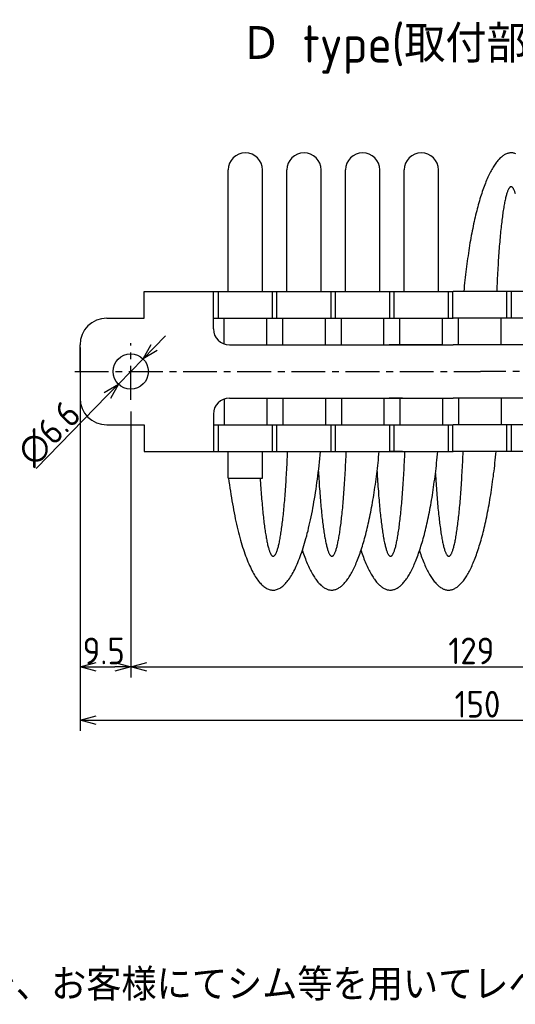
# Model space of a CAD drawing. Extents: x -149 to 320, y 137 to 322.
# Tile 4 of 6: x 29 to 122, y 137 to 321. Entities that reach past the tile are written whole.
import ezdxf

# ---------------------------------------------------------------- set-up
doc = ezdxf.new("R2010")
doc.units = 0
doc.header["$LTSCALE"] = 0.2
doc.linetypes.add('CENTER', pattern=[50.8, 31.75, -6.35, 6.35, -6.35])
doc.layers.get('0').update_dxf_attribs({"linetype": 'CONTINUOUS'})
doc.layers.add('18-0-CON', color=3, linetype='CONTINUOUS')
doc.styles.add('DIMENSION', font='isocp.shx', dxfattribs={"bigfont": 'bigfont.shx'})
doc.styles.get("Standard").update_dxf_attribs({"font": 'isocp.shx', "bigfont": 'bigfont.shx'})

# ---------------------------------------------------------------- blocks, each defined once
blk = doc.blocks.new('*U97')
at = {"layer": '18-0-CON', "color": 0}
blk.add_text('Ｄ type(取付部キリ穴)', height=7, dxfattribs=at).set_placement((70.54, 313.34))
blk = doc.blocks.new('*U99')
blk.add_text('また、ヘリカル防振器はレベリング機能が御座いませんので、お客様にてシム等を用いてレベリングをお願い致します。', height=6).set_placement((-149.77, 137.42))
blk = doc.blocks.new('_OPEN30')
at = {"color": 0, "linetype": 'BYBLOCK'}
for p, q in [((-1, 0.268), (0, 0)), ((0, 0), (-1, -0.268)), ((0, 0), (-1, 0))]:
    blk.add_line(p, q, dxfattribs=at)
blk = doc.blocks.new('*U37')
at = {"layer": '18-0-CON', "color": 0, "style": 'DIMENSION'}
blk.add_text('9.5', height=5, dxfattribs=at).set_placement((40.96, 200.5))
blk = doc.blocks.new('*U35')
at = {"layer": '18-0-CON', "color": 0, "style": 'DIMENSION'}
blk.add_text('129', height=5, dxfattribs=at).set_placement((109.55, 200.5))
blk = doc.blocks.new('*U33')
at = {"layer": '18-0-CON', "color": 0, "style": 'DIMENSION'}
blk.add_text('150', height=5, dxfattribs=at).set_placement((110.72, 190.5))
blk = doc.blocks.new('*U42')
at = {"layer": '18-0-CON', "color": 0, "style": 'DIMENSION'}
blk.add_text('∅6.6', height=5, rotation=45.6892, dxfattribs=at).set_placement((31.7, 237.4))

msp = doc.modelspace()

# ---------------------------------------------------------------- linework, layer by layer
for p, q in [((68.28, 270.4), (68.28, 293.2)), ((74.68, 270.4), (74.68, 293.2)), ((79.28, 270.4), (79.28, 293.2)), ((85.68, 270.4), (85.68, 293.2)), ((90.28, 270.4), (90.28, 293.2)), ((96.68, 270.4), (96.68, 293.2)), ((101.28, 270.4), (101.28, 293.2)), ((107.68, 270.4), (107.68, 293.2)), ((52.48, 265.4), (52.48, 270.4)), ((52.48, 270.4), (110.48, 270.4)), ((65.48, 263.4), (65.48, 270.4)), ((66.41, 265.4), (66.41, 270.4)), ((76.55, 265.4), (76.55, 270.4)), ((77.41, 265.4), (77.41, 270.4)), ((87.55, 265.4), (87.55, 270.4)), ((88.41, 265.4), (88.41, 270.4)), ((98.55, 265.4), (98.55, 270.4)), ((99.41, 265.4), (99.41, 270.4)), ((109.55, 265.4), (109.55, 270.4)), ((110.41, 265.4), (110.41, 270.4)), ((178.48, 270.4), (110.48, 270.4)), ((120.55, 265.4), (120.55, 270.4)), ((121.41, 265.4), (121.41, 270.4)), ((45.48, 265.4), (52.48, 265.4)), ((65.48, 265.4), (110.48, 265.4)), ((67.48, 260.57), (67.48, 265.4)), ((75.48, 260.4), (75.48, 265.4)), ((78.48, 260.4), (78.48, 265.4)), ((86.48, 260.4), (86.48, 265.4)), ((89.48, 260.4), (89.48, 265.4)), ((97.48, 260.4), (97.48, 265.4)), ((100.48, 260.4), (100.48, 265.4)), ((108.48, 260.4), (108.48, 265.4)), ((165.48, 265.4), (110.48, 265.4)), ((111.48, 260.4), (111.48, 265.4)), ((119.48, 260.4), (119.48, 265.4)), ((40.48, 255.4), (40.48, 260.4)), ((68.48, 260.4), (110.48, 260.4)), ((108.48, 260.4), (98.48, 260.4)), ((162.48, 260.4), (110.48, 260.4)), ((40.48, 255.4), (40.48, 250.4)), ((67.48, 250.23), (67.48, 245.4)), ((68.48, 250.4), (110.48, 250.4)), ((75.48, 250.4), (75.48, 245.4)), ((78.48, 250.4), (78.48, 245.4)), ((86.48, 250.4), (86.48, 245.4)), ((89.48, 250.4), (89.48, 245.4)), ((97.48, 250.4), (97.48, 245.4)), ((100.98, 250.4), (98.48, 250.4)), ((100.48, 250.4), (100.48, 245.4)), ((108.48, 250.4), (108.48, 245.4)), ((162.48, 250.4), (110.48, 250.4)), ((111.48, 250.4), (111.48, 245.4)), ((119.48, 250.4), (119.48, 245.4)), ((65.48, 247.4), (65.48, 240.4)), ((45.48, 245.4), (52.48, 245.4)), ((52.48, 245.4), (52.48, 240.4)), ((65.48, 245.4), (110.48, 245.4)), ((66.41, 240.4), (66.41, 245.4)), ((76.55, 240.4), (76.55, 245.4)), ((77.41, 240.4), (77.41, 245.4)), ((87.55, 240.4), (87.55, 245.4)), ((88.41, 240.4), (88.41, 245.4)), ((98.55, 240.4), (98.55, 245.4)), ((99.41, 240.4), (99.41, 245.4)), ((109.55, 240.4), (109.55, 245.4)), ((110.41, 240.4), (110.41, 245.4)), ((165.48, 245.4), (110.48, 245.4)), ((120.55, 240.4), (120.55, 245.4)), ((121.41, 240.4), (121.41, 245.4)), ((52.48, 240.4), (110.48, 240.4)), ((68.28, 235.4), (68.28, 240.4)), ((74.68, 235.4), (74.68, 240.4)), ((100.98, 240.4), (98.48, 240.4)), ((178.48, 240.4), (110.48, 240.4)), ((68.28, 235.4), (74.68, 235.4))]:
    msp.add_line(p, q)
at = {"color": 0, "linetype": 'CENTER'}
for p, q in [((49.98, 250.1), (49.98, 260.7)), ((39.48, 255.4), (115.59, 255.4)), ((191.48, 255.4), (115.59, 255.4))]:
    msp.add_line(p, q, dxfattribs=at)
at = {"color": 0}
for p, q in [((54.38, 259.91), (56.47, 262.06)), ((40.48, 259.9), (40.48, 198)), ((40.48, 259.9), (40.48, 188)), ((52.28, 257.76), (47.67, 253.04)), ((32.23, 237.23), (45.58, 250.89)), ((49.98, 247.9), (49.98, 198)), ((49.98, 244.9), (49.98, 198)), ((43.48, 200), (46.98, 200)), ((52.98, 200), (175.98, 200)), ((43.48, 190), (187.48, 190))]:
    msp.add_line(p, q, dxfattribs=at)
for points in [[(122.18, 296.25, 0), (122.05, 296.3, 0), (121.91, 296.33, 0), (121.78, 296.36, 0), (121.64, 296.38, 0), (121.51, 296.4, 0), (121.37, 296.4, 0), (121.24, 296.4, 0), (121.1, 296.39, 0), (120.97, 296.37, 0), (120.83, 296.34, 0), (120.7, 296.31, 0), (120.56, 296.26, 0), (120.43, 296.21, 0), (120.3, 296.15, 0), (120.16, 296.08, 0), (120.03, 296.01, 0), (119.89, 295.92, 0), (119.76, 295.83, 0), (119.63, 295.73, 0), (119.5, 295.62, 0), (119.36, 295.5, 0), (119.23, 295.38, 0), (119.1, 295.25, 0), (118.97, 295.11, 0), (118.84, 294.96, 0), (118.71, 294.8, 0), (118.58, 294.64, 0), (118.45, 294.47, 0), (118.32, 294.29, 0), (118.2, 294.1, 0), (118.07, 293.91, 0), (117.94, 293.71, 0), (117.82, 293.5, 0), (117.69, 293.28, 0), (117.57, 293.05, 0), (117.44, 292.82, 0), (117.32, 292.58, 0), (117.2, 292.33, 0), (117.08, 292.08, 0), (116.96, 291.82, 0), (116.84, 291.55, 0), (116.72, 291.27, 0), (116.6, 290.99, 0), (116.49, 290.7, 0), (116.37, 290.4, 0), (116.26, 290.1, 0), (116.14, 289.78, 0), (116.03, 289.47, 0), (115.92, 289.14, 0), (115.81, 288.81, 0), (115.7, 288.47, 0), (115.59, 288.13, 0), (115.48, 287.77, 0), (115.38, 287.42, 0), (115.27, 287.05, 0), (115.17, 286.68, 0), (115.07, 286.31, 0), (114.97, 285.92, 0), (114.87, 285.53, 0), (114.77, 285.14, 0), (114.67, 284.74, 0), (114.57, 284.33, 0), (114.48, 283.92, 0), (114.39, 283.5, 0), (114.3, 283.08, 0), (114.2, 282.65, 0), (114.12, 282.21, 0), (114.03, 281.77, 0), (113.94, 281.33, 0), (113.86, 280.88, 0), (113.78, 280.42, 0), (113.69, 279.96, 0), (113.61, 279.5, 0), (113.53, 279.03, 0), (113.46, 278.56, 0), (113.38, 278.07, 0), (113.31, 277.59, 0), (113.24, 277.1, 0), (113.17, 276.61, 0), (113.1, 276.12, 0), (113.03, 275.61, 0), (112.96, 275.11, 0), (112.9, 274.6, 0), (112.84, 274.09, 0), (112.78, 273.57, 0), (112.72, 273.05, 0), (112.66, 272.53, 0), (112.61, 272, 0), (112.55, 271.47, 0), (112.5, 270.94, 0), (112.45, 270.4, 0)], [(122.14, 288.73, 0), (122.09, 288.88, 0), (122.05, 289.02, 0), (122, 289.16, 0), (121.95, 289.28, 0), (121.9, 289.4, 0), (121.85, 289.5, 0), (121.8, 289.6, 0), (121.76, 289.69, 0), (121.71, 289.76, 0), (121.66, 289.83, 0), (121.61, 289.89, 0), (121.56, 289.94, 0), (121.51, 289.98, 0), (121.46, 290.01, 0), (121.41, 290.04, 0), (121.36, 290.05, 0), (121.31, 290.05, 0), (121.26, 290.05, 0), (121.21, 290.03, 0), (121.16, 290, 0), (121.11, 289.97, 0), (121.07, 289.93, 0), (121.02, 289.87, 0), (120.97, 289.81, 0), (120.92, 289.74, 0), (120.87, 289.66, 0), (120.82, 289.57, 0), (120.77, 289.47, 0), (120.72, 289.36, 0), (120.67, 289.24, 0), (120.63, 289.11, 0), (120.58, 288.98, 0), (120.53, 288.83, 0), (120.48, 288.68, 0), (120.44, 288.51, 0), (120.39, 288.34, 0), (120.34, 288.16, 0), (120.3, 287.97, 0), (120.25, 287.77, 0), (120.2, 287.56, 0), (120.16, 287.34, 0), (120.11, 287.12, 0), (120.07, 286.88, 0), (120.02, 286.64, 0), (119.98, 286.39, 0), (119.93, 286.13, 0), (119.89, 285.86, 0), (119.85, 285.58, 0), (119.8, 285.3, 0), (119.76, 285.01, 0), (119.72, 284.71, 0), (119.68, 284.4, 0), (119.64, 284.08, 0), (119.6, 283.76, 0), (119.56, 283.42, 0), (119.52, 283.08, 0), (119.48, 282.74, 0), (119.44, 282.38, 0), (119.4, 282.02, 0), (119.36, 281.65, 0), (119.33, 281.28, 0), (119.29, 280.89, 0), (119.25, 280.5, 0), (119.22, 280.11, 0), (119.18, 279.7, 0), (119.15, 279.29, 0), (119.11, 278.88, 0), (119.08, 278.45, 0), (119.05, 278.02, 0), (119.02, 277.59, 0), (118.98, 277.15, 0), (118.95, 276.7, 0), (118.92, 276.25, 0), (118.89, 275.79, 0), (118.87, 275.32, 0), (118.84, 274.85, 0), (118.81, 274.38, 0), (118.78, 273.9, 0), (118.76, 273.41, 0), (118.73, 272.92, 0), (118.71, 272.43, 0), (118.68, 271.93, 0), (118.66, 271.42, 0), (118.64, 270.92, 0), (118.62, 270.4, 0)], [(68.31, 235.4, 0), (68.4, 234.77, 0), (68.48, 234.15, 0), (68.57, 233.54, 0), (68.66, 232.93, 0), (68.76, 232.33, 0), (68.85, 231.73, 0), (68.95, 231.15, 0), (69.05, 230.57, 0), (69.16, 230, 0), (69.26, 229.43, 0), (69.37, 228.88, 0), (69.48, 228.33, 0), (69.59, 227.79, 0), (69.71, 227.26, 0), (69.82, 226.74, 0), (69.94, 226.23, 0), (70.06, 225.72, 0), (70.19, 225.23, 0), (70.31, 224.75, 0), (70.44, 224.27, 0), (70.57, 223.8, 0), (70.7, 223.35, 0), (70.83, 222.9, 0), (70.97, 222.47, 0), (71.1, 222.04, 0), (71.24, 221.63, 0), (71.38, 221.22, 0), (71.52, 220.83, 0), (71.67, 220.44, 0), (71.81, 220.07, 0), (71.96, 219.71, 0), (72.11, 219.36, 0), (72.25, 219.02, 0), (72.41, 218.69, 0), (72.56, 218.38, 0), (72.71, 218.07, 0), (72.86, 217.78, 0), (73.02, 217.5, 0), (73.18, 217.23, 0), (73.33, 216.97, 0), (73.49, 216.72, 0), (73.65, 216.49, 0), (73.81, 216.27, 0), (73.97, 216.06, 0), (74.14, 215.86, 0), (74.3, 215.68, 0), (74.46, 215.5, 0), (74.63, 215.34, 0), (74.79, 215.2, 0), (74.96, 215.06, 0), (75.13, 214.94, 0), (75.29, 214.83, 0), (75.46, 214.73, 0), (75.63, 214.65, 0), (75.8, 214.57, 0), (75.96, 214.51, 0), (76.13, 214.47, 0), (76.3, 214.43, 0), (76.47, 214.41, 0), (76.64, 214.4, 0), (76.81, 214.41, 0), (76.98, 214.42, 0), (77.14, 214.45, 0), (77.31, 214.5, 0), (77.48, 214.55, 0), (77.65, 214.62, 0), (77.82, 214.7, 0), (77.98, 214.79, 0), (78.15, 214.9, 0), (78.32, 215.02, 0), (78.48, 215.15, 0), (78.65, 215.29, 0), (78.81, 215.45, 0), (78.98, 215.62, 0), (79.14, 215.8, 0), (79.3, 215.99, 0), (79.47, 216.19, 0), (79.63, 216.41, 0), (79.79, 216.64, 0), (79.95, 216.88, 0), (80.1, 217.14, 0), (80.26, 217.4, 0), (80.42, 217.68, 0), (80.57, 217.97, 0), (80.73, 218.27, 0), (80.88, 218.58, 0), (81.03, 218.91, 0), (81.18, 219.24, 0), (81.33, 219.59, 0), (81.47, 219.95, 0), (81.62, 220.31, 0), (81.76, 220.69, 0), (81.9, 221.08, 0), (82.04, 221.49, 0), (82.18, 221.9, 0), (82.32, 222.32, 0), (82.46, 222.75, 0), (82.59, 223.19, 0), (82.72, 223.65, 0), (82.85, 224.11, 0), (82.98, 224.58, 0), (83.1, 225.06, 0), (83.23, 225.55, 0), (83.35, 226.05, 0), (83.47, 226.56, 0), (83.59, 227.08, 0), (83.7, 227.61, 0), (83.82, 228.14, 0), (83.93, 228.69, 0), (84.04, 229.24, 0), (84.14, 229.8, 0), (84.25, 230.37, 0), (84.35, 230.95, 0), (84.45, 231.53, 0), (84.55, 232.12, 0), (84.64, 232.72, 0), (84.73, 233.33, 0), (84.82, 233.94, 0), (84.91, 234.56, 0), (84.99, 235.19, 0), (85.08, 235.82, 0), (85.15, 236.46, 0), (85.23, 237.1, 0), (85.31, 237.75, 0), (85.38, 238.41, 0), (85.45, 239.07, 0), (85.51, 239.73, 0), (85.57, 240.4, 0)], [(74.25, 235.4, 0), (74.28, 234.95, 0), (74.31, 234.49, 0), (74.34, 234.05, 0), (74.37, 233.61, 0), (74.4, 233.17, 0), (74.43, 232.75, 0), (74.47, 232.32, 0), (74.5, 231.91, 0), (74.53, 231.5, 0), (74.57, 231.09, 0), (74.6, 230.69, 0), (74.63, 230.3, 0), (74.67, 229.92, 0), (74.71, 229.54, 0), (74.74, 229.17, 0), (74.78, 228.8, 0), (74.82, 228.45, 0), (74.86, 228.1, 0), (74.89, 227.75, 0), (74.93, 227.42, 0), (74.97, 227.09, 0), (75.01, 226.77, 0), (75.05, 226.46, 0), (75.09, 226.15, 0), (75.14, 225.85, 0), (75.18, 225.56, 0), (75.22, 225.28, 0), (75.26, 225.01, 0), (75.31, 224.74, 0), (75.35, 224.48, 0), (75.39, 224.23, 0), (75.44, 223.99, 0), (75.48, 223.76, 0), (75.53, 223.53, 0), (75.57, 223.32, 0), (75.62, 223.11, 0), (75.66, 222.91, 0), (75.71, 222.72, 0), (75.75, 222.53, 0), (75.8, 222.36, 0), (75.85, 222.2, 0), (75.89, 222.04, 0), (75.94, 221.89, 0), (75.99, 221.75, 0), (76.03, 221.62, 0), (76.08, 221.5, 0), (76.13, 221.39, 0), (76.18, 221.29, 0), (76.23, 221.19, 0), (76.27, 221.11, 0), (76.32, 221.03, 0), (76.37, 220.97, 0), (76.42, 220.91, 0), (76.47, 220.86, 0), (76.52, 220.82, 0), (76.56, 220.79, 0), (76.61, 220.77, 0), (76.66, 220.76, 0), (76.71, 220.75, 0), (76.76, 220.76, 0), (76.81, 220.77, 0), (76.86, 220.8, 0), (76.91, 220.83, 0), (76.95, 220.87, 0), (77, 220.93, 0), (77.05, 220.99, 0), (77.1, 221.06, 0), (77.15, 221.13, 0), (77.2, 221.22, 0), (77.24, 221.32, 0), (77.29, 221.43, 0), (77.34, 221.54, 0), (77.39, 221.66, 0), (77.43, 221.8, 0), (77.48, 221.94, 0), (77.53, 222.09, 0), (77.57, 222.25, 0), (77.62, 222.42, 0), (77.67, 222.59, 0), (77.71, 222.78, 0), (77.76, 222.97, 0), (77.8, 223.17, 0), (77.85, 223.38, 0), (77.89, 223.6, 0), (77.94, 223.83, 0), (77.98, 224.07, 0), (78.03, 224.31, 0), (78.07, 224.56, 0), (78.11, 224.83, 0), (78.16, 225.09, 0), (78.2, 225.37, 0), (78.24, 225.66, 0), (78.28, 225.95, 0), (78.32, 226.25, 0), (78.37, 226.56, 0), (78.41, 226.87, 0), (78.45, 227.19, 0), (78.48, 227.53, 0), (78.52, 227.86, 0), (78.56, 228.21, 0), (78.6, 228.56, 0), (78.64, 228.92, 0), (78.67, 229.29, 0), (78.71, 229.66, 0), (78.75, 230.04, 0), (78.78, 230.43, 0), (78.82, 230.82, 0), (78.85, 231.22, 0), (78.89, 231.63, 0), (78.92, 232.04, 0), (78.95, 232.46, 0), (78.98, 232.88, 0), (79.01, 233.31, 0), (79.05, 233.75, 0), (79.08, 234.19, 0), (79.1, 234.64, 0), (79.13, 235.09, 0), (79.16, 235.55, 0), (79.19, 236.01, 0), (79.22, 236.48, 0), (79.24, 236.96, 0), (79.27, 237.44, 0), (79.29, 237.92, 0), (79.32, 238.41, 0), (79.34, 238.9, 0), (79.36, 239.4, 0), (79.39, 239.9, 0), (79.41, 240.4, 0)], [(82.17, 221.85, 0), (82.28, 221.52, 0), (82.39, 221.2, 0), (82.5, 220.88, 0), (82.62, 220.57, 0), (82.73, 220.27, 0), (82.85, 219.97, 0), (82.97, 219.69, 0), (83.09, 219.41, 0), (83.21, 219.13, 0), (83.33, 218.87, 0), (83.45, 218.61, 0), (83.57, 218.35, 0), (83.69, 218.11, 0), (83.81, 217.87, 0), (83.94, 217.64, 0), (84.06, 217.42, 0), (84.19, 217.21, 0), (84.31, 217, 0), (84.44, 216.8, 0), (84.57, 216.61, 0), (84.7, 216.43, 0), (84.83, 216.25, 0), (84.96, 216.08, 0), (85.09, 215.92, 0), (85.22, 215.77, 0), (85.35, 215.63, 0), (85.48, 215.49, 0), (85.61, 215.36, 0), (85.74, 215.24, 0), (85.88, 215.13, 0), (86.01, 215.02, 0), (86.14, 214.93, 0), (86.28, 214.84, 0), (86.41, 214.76, 0), (86.54, 214.69, 0), (86.68, 214.62, 0), (86.81, 214.57, 0), (86.95, 214.52, 0), (87.08, 214.48, 0), (87.22, 214.45, 0), (87.35, 214.43, 0), (87.49, 214.41, 0), (87.62, 214.4, 0), (87.76, 214.4, 0), (87.89, 214.41, 0), (88.03, 214.43, 0), (88.16, 214.46, 0), (88.3, 214.49, 0), (88.43, 214.53, 0), (88.57, 214.58, 0), (88.7, 214.64, 0), (88.84, 214.71, 0), (88.97, 214.78, 0), (89.1, 214.87, 0), (89.24, 214.96, 0), (89.37, 215.06, 0), (89.5, 215.16, 0), (89.64, 215.28, 0), (89.77, 215.4, 0), (89.9, 215.53, 0), (90.03, 215.67, 0), (90.16, 215.82, 0), (90.29, 215.97, 0), (90.42, 216.14, 0), (90.55, 216.31, 0), (90.68, 216.49, 0), (90.81, 216.67, 0), (90.94, 216.87, 0), (91.06, 217.07, 0), (91.19, 217.28, 0), (91.31, 217.5, 0), (91.44, 217.72, 0), (91.56, 217.95, 0), (91.69, 218.19, 0), (91.81, 218.44, 0), (91.93, 218.69, 0), (92.05, 218.95, 0), (92.17, 219.22, 0), (92.29, 219.5, 0), (92.41, 219.78, 0), (92.52, 220.07, 0), (92.64, 220.37, 0), (92.75, 220.68, 0), (92.87, 220.99, 0), (92.98, 221.31, 0), (93.09, 221.63, 0), (93.2, 221.96, 0), (93.31, 222.3, 0), (93.42, 222.65, 0), (93.53, 223, 0), (93.64, 223.35, 0), (93.74, 223.72, 0), (93.85, 224.09, 0), (93.95, 224.47, 0), (94.05, 224.85, 0), (94.15, 225.24, 0), (94.25, 225.63, 0), (94.35, 226.04, 0), (94.44, 226.44, 0), (94.54, 226.86, 0), (94.63, 227.28, 0), (94.72, 227.7, 0), (94.81, 228.13, 0), (94.9, 228.56, 0), (94.99, 229, 0), (95.08, 229.45, 0), (95.16, 229.9, 0), (95.25, 230.36, 0), (95.33, 230.82, 0), (95.41, 231.28, 0), (95.49, 231.76, 0), (95.56, 232.23, 0), (95.64, 232.71, 0), (95.71, 233.2, 0), (95.79, 233.69, 0), (95.86, 234.18, 0), (95.93, 234.68, 0), (95.99, 235.18, 0), (96.06, 235.69, 0), (96.12, 236.19, 0), (96.19, 236.71, 0), (96.25, 237.23, 0), (96.31, 237.75, 0), (96.36, 238.27, 0), (96.42, 238.8, 0), (96.47, 239.33, 0), (96.52, 239.87, 0), (96.57, 240.4, 0)], [(85.18, 236.66, 0), (85.21, 236.18, 0), (85.23, 235.71, 0), (85.26, 235.24, 0), (85.29, 234.77, 0), (85.32, 234.31, 0), (85.35, 233.86, 0), (85.38, 233.41, 0), (85.42, 232.97, 0), (85.45, 232.54, 0), (85.48, 232.11, 0), (85.52, 231.69, 0), (85.55, 231.27, 0), (85.59, 230.86, 0), (85.62, 230.46, 0), (85.66, 230.06, 0), (85.69, 229.68, 0), (85.73, 229.29, 0), (85.77, 228.92, 0), (85.81, 228.55, 0), (85.85, 228.19, 0), (85.88, 227.84, 0), (85.92, 227.5, 0), (85.96, 227.16, 0), (86.01, 226.83, 0), (86.05, 226.51, 0), (86.09, 226.2, 0), (86.13, 225.89, 0), (86.17, 225.59, 0), (86.22, 225.31, 0), (86.26, 225.03, 0), (86.3, 224.75, 0), (86.35, 224.49, 0), (86.39, 224.23, 0), (86.44, 223.99, 0), (86.48, 223.75, 0), (86.53, 223.52, 0), (86.57, 223.3, 0), (86.62, 223.09, 0), (86.67, 222.88, 0), (86.71, 222.69, 0), (86.76, 222.51, 0), (86.81, 222.33, 0), (86.86, 222.16, 0), (86.9, 222.01, 0), (86.95, 221.86, 0), (87, 221.72, 0), (87.05, 221.59, 0), (87.1, 221.47, 0), (87.15, 221.36, 0), (87.19, 221.25, 0), (87.24, 221.16, 0), (87.29, 221.08, 0), (87.34, 221, 0), (87.39, 220.94, 0), (87.44, 220.88, 0), (87.49, 220.84, 0), (87.54, 220.8, 0), (87.59, 220.78, 0), (87.64, 220.76, 0), (87.69, 220.75, 0), (87.74, 220.75, 0), (87.79, 220.77, 0), (87.84, 220.79, 0), (87.89, 220.82, 0), (87.94, 220.86, 0), (87.99, 220.91, 0), (88.04, 220.97, 0), (88.09, 221.04, 0), (88.14, 221.12, 0), (88.19, 221.2, 0), (88.23, 221.3, 0), (88.28, 221.41, 0), (88.33, 221.52, 0), (88.38, 221.65, 0), (88.43, 221.78, 0), (88.48, 221.93, 0), (88.52, 222.08, 0), (88.57, 222.24, 0), (88.62, 222.41, 0), (88.67, 222.59, 0), (88.71, 222.78, 0), (88.76, 222.98, 0), (88.81, 223.19, 0), (88.85, 223.4, 0), (88.9, 223.63, 0), (88.94, 223.86, 0), (88.99, 224.1, 0), (89.03, 224.35, 0), (89.08, 224.61, 0), (89.12, 224.88, 0), (89.17, 225.16, 0), (89.21, 225.44, 0), (89.25, 225.73, 0), (89.29, 226.03, 0), (89.34, 226.34, 0), (89.38, 226.66, 0), (89.42, 226.98, 0), (89.46, 227.32, 0), (89.5, 227.66, 0), (89.54, 228, 0), (89.58, 228.36, 0), (89.62, 228.72, 0), (89.66, 229.09, 0), (89.69, 229.47, 0), (89.73, 229.85, 0), (89.77, 230.25, 0), (89.8, 230.65, 0), (89.84, 231.05, 0), (89.87, 231.46, 0), (89.91, 231.88, 0), (89.94, 232.31, 0), (89.97, 232.74, 0), (90, 233.18, 0), (90.04, 233.62, 0), (90.07, 234.07, 0), (90.1, 234.52, 0), (90.13, 234.99, 0), (90.16, 235.45, 0), (90.18, 235.93, 0), (90.21, 236.4, 0), (90.24, 236.89, 0), (90.26, 237.37, 0), (90.29, 237.87, 0), (90.32, 238.37, 0), (90.34, 238.87, 0), (90.36, 239.38, 0), (90.39, 239.89, 0), (90.41, 240.4, 0)], [(93.17, 221.85, 0), (93.28, 221.52, 0), (93.39, 221.2, 0), (93.5, 220.88, 0), (93.62, 220.57, 0), (93.73, 220.27, 0), (93.85, 219.97, 0), (93.97, 219.69, 0), (94.09, 219.41, 0), (94.21, 219.13, 0), (94.33, 218.87, 0), (94.45, 218.61, 0), (94.57, 218.35, 0), (94.69, 218.11, 0), (94.81, 217.87, 0), (94.94, 217.64, 0), (95.06, 217.42, 0), (95.19, 217.21, 0), (95.31, 217, 0), (95.44, 216.8, 0), (95.57, 216.61, 0), (95.7, 216.43, 0), (95.83, 216.25, 0), (95.96, 216.08, 0), (96.09, 215.92, 0), (96.22, 215.77, 0), (96.35, 215.63, 0), (96.48, 215.49, 0), (96.61, 215.36, 0), (96.74, 215.24, 0), (96.88, 215.13, 0), (97.01, 215.02, 0), (97.14, 214.93, 0), (97.28, 214.84, 0), (97.41, 214.76, 0), (97.54, 214.69, 0), (97.68, 214.62, 0), (97.81, 214.57, 0), (97.95, 214.52, 0), (98.08, 214.48, 0), (98.22, 214.45, 0), (98.35, 214.43, 0), (98.49, 214.41, 0), (98.62, 214.4, 0), (98.76, 214.4, 0), (98.89, 214.41, 0), (99.03, 214.43, 0), (99.16, 214.46, 0), (99.3, 214.49, 0), (99.43, 214.53, 0), (99.57, 214.58, 0), (99.7, 214.64, 0), (99.84, 214.71, 0), (99.97, 214.78, 0), (100.11, 214.87, 0), (100.24, 214.96, 0), (100.37, 215.06, 0), (100.5, 215.16, 0), (100.64, 215.28, 0), (100.77, 215.4, 0), (100.9, 215.53, 0), (101.03, 215.67, 0), (101.16, 215.82, 0), (101.29, 215.97, 0), (101.42, 216.14, 0), (101.55, 216.31, 0), (101.68, 216.49, 0), (101.81, 216.67, 0), (101.94, 216.87, 0), (102.06, 217.07, 0), (102.19, 217.28, 0), (102.31, 217.5, 0), (102.44, 217.72, 0), (102.56, 217.95, 0), (102.69, 218.19, 0), (102.81, 218.44, 0), (102.93, 218.69, 0), (103.05, 218.95, 0), (103.17, 219.22, 0), (103.29, 219.5, 0), (103.41, 219.78, 0), (103.52, 220.07, 0), (103.64, 220.37, 0), (103.75, 220.68, 0), (103.87, 220.99, 0), (103.98, 221.31, 0), (104.09, 221.63, 0), (104.2, 221.96, 0), (104.31, 222.3, 0), (104.42, 222.65, 0), (104.53, 223, 0), (104.64, 223.35, 0), (104.74, 223.72, 0), (104.85, 224.09, 0), (104.95, 224.47, 0), (105.05, 224.85, 0), (105.15, 225.24, 0), (105.25, 225.63, 0), (105.35, 226.04, 0), (105.44, 226.44, 0), (105.54, 226.86, 0), (105.63, 227.28, 0), (105.72, 227.7, 0), (105.81, 228.13, 0), (105.9, 228.56, 0), (105.99, 229, 0), (106.08, 229.45, 0), (106.16, 229.9, 0), (106.25, 230.36, 0), (106.33, 230.82, 0), (106.41, 231.28, 0), (106.49, 231.76, 0), (106.56, 232.23, 0), (106.64, 232.71, 0), (106.71, 233.2, 0), (106.78, 233.69, 0), (106.86, 234.18, 0), (106.92, 234.68, 0), (106.99, 235.18, 0), (107.06, 235.69, 0), (107.12, 236.19, 0), (107.19, 236.71, 0), (107.25, 237.23, 0), (107.31, 237.75, 0), (107.36, 238.27, 0), (107.42, 238.8, 0), (107.47, 239.33, 0), (107.52, 239.87, 0), (107.57, 240.4, 0)], [(96.18, 236.66, 0), (96.21, 236.18, 0), (96.23, 235.71, 0), (96.26, 235.24, 0), (96.29, 234.77, 0), (96.32, 234.31, 0), (96.35, 233.86, 0), (96.38, 233.41, 0), (96.42, 232.97, 0), (96.45, 232.54, 0), (96.48, 232.11, 0), (96.52, 231.69, 0), (96.55, 231.27, 0), (96.59, 230.86, 0), (96.62, 230.46, 0), (96.66, 230.06, 0), (96.69, 229.68, 0), (96.73, 229.29, 0), (96.77, 228.92, 0), (96.81, 228.55, 0), (96.85, 228.19, 0), (96.88, 227.84, 0), (96.92, 227.5, 0), (96.96, 227.16, 0), (97.01, 226.83, 0), (97.05, 226.51, 0), (97.09, 226.2, 0), (97.13, 225.89, 0), (97.17, 225.59, 0), (97.22, 225.31, 0), (97.26, 225.03, 0), (97.3, 224.75, 0), (97.35, 224.49, 0), (97.39, 224.23, 0), (97.44, 223.99, 0), (97.48, 223.75, 0), (97.53, 223.52, 0), (97.57, 223.3, 0), (97.62, 223.09, 0), (97.67, 222.88, 0), (97.71, 222.69, 0), (97.76, 222.51, 0), (97.81, 222.33, 0), (97.86, 222.16, 0), (97.9, 222.01, 0), (97.95, 221.86, 0), (98, 221.72, 0), (98.05, 221.59, 0), (98.1, 221.47, 0), (98.15, 221.36, 0), (98.19, 221.25, 0), (98.24, 221.16, 0), (98.29, 221.08, 0), (98.34, 221, 0), (98.39, 220.94, 0), (98.44, 220.88, 0), (98.49, 220.84, 0), (98.54, 220.8, 0), (98.59, 220.78, 0), (98.64, 220.76, 0), (98.69, 220.75, 0), (98.74, 220.75, 0), (98.79, 220.77, 0), (98.84, 220.79, 0), (98.89, 220.82, 0), (98.94, 220.86, 0), (98.99, 220.91, 0), (99.04, 220.97, 0), (99.09, 221.04, 0), (99.14, 221.12, 0), (99.19, 221.2, 0), (99.23, 221.3, 0), (99.28, 221.41, 0), (99.33, 221.52, 0), (99.38, 221.65, 0), (99.43, 221.78, 0), (99.48, 221.93, 0), (99.52, 222.08, 0), (99.57, 222.24, 0), (99.62, 222.41, 0), (99.67, 222.59, 0), (99.71, 222.78, 0), (99.76, 222.98, 0), (99.81, 223.19, 0), (99.85, 223.4, 0), (99.9, 223.63, 0), (99.94, 223.86, 0), (99.99, 224.1, 0), (100.03, 224.35, 0), (100.08, 224.61, 0), (100.12, 224.88, 0), (100.17, 225.16, 0), (100.21, 225.44, 0), (100.25, 225.73, 0), (100.3, 226.03, 0), (100.34, 226.34, 0), (100.38, 226.66, 0), (100.42, 226.98, 0), (100.46, 227.32, 0), (100.5, 227.66, 0), (100.54, 228, 0), (100.58, 228.36, 0), (100.62, 228.72, 0), (100.66, 229.09, 0), (100.69, 229.47, 0), (100.73, 229.85, 0), (100.77, 230.25, 0), (100.8, 230.65, 0), (100.84, 231.05, 0), (100.87, 231.46, 0), (100.91, 231.88, 0), (100.94, 232.31, 0), (100.97, 232.74, 0), (101, 233.18, 0), (101.04, 233.62, 0), (101.07, 234.07, 0), (101.1, 234.52, 0), (101.13, 234.99, 0), (101.16, 235.45, 0), (101.18, 235.93, 0), (101.21, 236.4, 0), (101.24, 236.89, 0), (101.27, 237.37, 0), (101.29, 237.87, 0), (101.31, 238.37, 0), (101.34, 238.87, 0), (101.36, 239.38, 0), (101.39, 239.89, 0), (101.41, 240.4, 0)], [(104.13, 221.74, 0), (104.24, 221.42, 0), (104.36, 221.1, 0), (104.47, 220.78, 0), (104.58, 220.48, 0), (104.7, 220.18, 0), (104.82, 219.89, 0), (104.93, 219.6, 0), (105.05, 219.32, 0), (105.17, 219.05, 0), (105.29, 218.79, 0), (105.41, 218.53, 0), (105.53, 218.28, 0), (105.66, 218.04, 0), (105.78, 217.81, 0), (105.9, 217.58, 0), (106.03, 217.36, 0), (106.15, 217.15, 0), (106.28, 216.95, 0), (106.41, 216.75, 0), (106.53, 216.56, 0), (106.66, 216.38, 0), (106.79, 216.21, 0), (106.92, 216.04, 0), (107.05, 215.88, 0), (107.18, 215.73, 0), (107.31, 215.59, 0), (107.44, 215.46, 0), (107.57, 215.33, 0), (107.7, 215.21, 0), (107.84, 215.1, 0), (107.97, 215, 0), (108.1, 214.91, 0), (108.24, 214.82, 0), (108.37, 214.74, 0), (108.5, 214.67, 0), (108.64, 214.61, 0), (108.77, 214.56, 0), (108.91, 214.51, 0), (109.04, 214.47, 0), (109.18, 214.44, 0), (109.31, 214.42, 0), (109.45, 214.41, 0), (109.58, 214.4, 0), (109.72, 214.41, 0), (109.85, 214.42, 0), (109.98, 214.44, 0), (110.12, 214.46, 0), (110.25, 214.5, 0), (110.39, 214.54, 0), (110.52, 214.59, 0), (110.66, 214.66, 0), (110.79, 214.72, 0), (110.92, 214.8, 0), (111.06, 214.88, 0), (111.19, 214.98, 0), (111.33, 215.08, 0), (111.46, 215.18, 0), (111.59, 215.3, 0), (111.72, 215.43, 0), (111.85, 215.56, 0), (111.98, 215.7, 0), (112.11, 215.84, 0), (112.24, 216, 0), (112.37, 216.16, 0), (112.5, 216.34, 0), (112.63, 216.51, 0), (112.76, 216.7, 0), (112.89, 216.9, 0), (113.01, 217.1, 0), (113.14, 217.31, 0), (113.26, 217.53, 0), (113.39, 217.75, 0), (113.51, 217.98, 0), (113.63, 218.22, 0), (113.75, 218.47, 0), (113.88, 218.73, 0), (114, 218.99, 0), (114.11, 219.26, 0), (114.23, 219.53, 0), (114.35, 219.82, 0), (114.47, 220.11, 0), (114.58, 220.41, 0), (114.7, 220.71, 0), (114.81, 221.02, 0), (114.92, 221.34, 0), (115.03, 221.66, 0), (115.15, 222, 0), (115.25, 222.33, 0), (115.36, 222.68, 0), (115.47, 223.03, 0), (115.58, 223.39, 0), (115.68, 223.75, 0), (115.78, 224.12, 0), (115.89, 224.5, 0), (115.99, 224.88, 0), (116.09, 225.27, 0), (116.19, 225.67, 0), (116.28, 226.07, 0), (116.38, 226.47, 0), (116.47, 226.88, 0), (116.57, 227.3, 0), (116.66, 227.73, 0), (116.75, 228.16, 0), (116.84, 228.59, 0), (116.92, 229.03, 0), (117.01, 229.47, 0), (117.1, 229.93, 0), (117.18, 230.38, 0), (117.26, 230.84, 0), (117.34, 231.31, 0), (117.42, 231.78, 0), (117.5, 232.25, 0), (117.57, 232.73, 0), (117.64, 233.21, 0), (117.72, 233.7, 0), (117.79, 234.19, 0), (117.86, 234.69, 0), (117.92, 235.19, 0), (117.99, 235.7, 0), (118.05, 236.21, 0), (118.12, 236.72, 0), (118.18, 237.23, 0), (118.24, 237.75, 0), (118.29, 238.28, 0), (118.35, 238.8, 0), (118.4, 239.33, 0), (118.45, 239.87, 0), (118.5, 240.4, 0)], [(107.13, 236.27, 0), (107.16, 235.79, 0), (107.19, 235.32, 0), (107.22, 234.86, 0), (107.25, 234.41, 0), (107.28, 233.96, 0), (107.31, 233.51, 0), (107.34, 233.07, 0), (107.37, 232.64, 0), (107.4, 232.21, 0), (107.44, 231.79, 0), (107.47, 231.37, 0), (107.51, 230.97, 0), (107.54, 230.56, 0), (107.58, 230.17, 0), (107.61, 229.78, 0), (107.65, 229.4, 0), (107.69, 229.03, 0), (107.72, 228.66, 0), (107.76, 228.3, 0), (107.8, 227.95, 0), (107.84, 227.6, 0), (107.88, 227.27, 0), (107.92, 226.94, 0), (107.96, 226.62, 0), (108, 226.3, 0), (108.05, 226, 0), (108.09, 225.7, 0), (108.13, 225.41, 0), (108.17, 225.13, 0), (108.22, 224.85, 0), (108.26, 224.59, 0), (108.31, 224.33, 0), (108.35, 224.08, 0), (108.39, 223.84, 0), (108.44, 223.61, 0), (108.48, 223.39, 0), (108.53, 223.18, 0), (108.58, 222.97, 0), (108.62, 222.77, 0), (108.67, 222.59, 0), (108.72, 222.41, 0), (108.76, 222.24, 0), (108.81, 222.08, 0), (108.86, 221.92, 0), (108.91, 221.78, 0), (108.95, 221.65, 0), (109, 221.52, 0), (109.05, 221.41, 0), (109.1, 221.3, 0), (109.15, 221.21, 0), (109.2, 221.12, 0), (109.25, 221.04, 0), (109.3, 220.97, 0), (109.34, 220.91, 0), (109.39, 220.86, 0), (109.44, 220.82, 0), (109.49, 220.79, 0), (109.54, 220.77, 0), (109.59, 220.76, 0), (109.64, 220.75, 0), (109.69, 220.76, 0), (109.74, 220.78, 0), (109.79, 220.8, 0), (109.84, 220.83, 0), (109.89, 220.88, 0), (109.94, 220.93, 0), (109.99, 220.99, 0), (110.03, 221.07, 0), (110.08, 221.15, 0), (110.13, 221.24, 0), (110.18, 221.34, 0), (110.23, 221.45, 0), (110.28, 221.56, 0), (110.33, 221.69, 0), (110.38, 221.83, 0), (110.42, 221.97, 0), (110.47, 222.13, 0), (110.52, 222.29, 0), (110.56, 222.47, 0), (110.61, 222.65, 0), (110.66, 222.84, 0), (110.7, 223.04, 0), (110.75, 223.25, 0), (110.8, 223.46, 0), (110.84, 223.69, 0), (110.89, 223.92, 0), (110.93, 224.17, 0), (110.97, 224.42, 0), (111.02, 224.68, 0), (111.06, 224.94, 0), (111.11, 225.22, 0), (111.15, 225.51, 0), (111.19, 225.8, 0), (111.23, 226.1, 0), (111.28, 226.41, 0), (111.32, 226.72, 0), (111.36, 227.05, 0), (111.4, 227.38, 0), (111.44, 227.72, 0), (111.48, 228.07, 0), (111.52, 228.42, 0), (111.55, 228.78, 0), (111.59, 229.15, 0), (111.63, 229.53, 0), (111.67, 229.91, 0), (111.7, 230.3, 0), (111.74, 230.7, 0), (111.77, 231.1, 0), (111.81, 231.51, 0), (111.84, 231.93, 0), (111.87, 232.35, 0), (111.91, 232.78, 0), (111.94, 233.22, 0), (111.97, 233.66, 0), (112, 234.11, 0), (112.03, 234.56, 0), (112.06, 235.02, 0), (112.09, 235.48, 0), (112.11, 235.95, 0), (112.14, 236.43, 0), (112.17, 236.91, 0), (112.2, 237.39, 0), (112.22, 237.88, 0), (112.25, 238.38, 0), (112.27, 238.88, 0), (112.29, 239.38, 0), (112.31, 239.89, 0), (112.34, 240.4, 0)]]:
    msp.add_polyline3d(points)
msp.add_circle((49.98, 255.4), 3.3)
for centre, radius, start, end in [((71.48, 293.2), 3.2, 0, 180), ((82.48, 293.2), 3.2, 0, 180), ((93.48, 293.2), 3.2, 0, 180), ((104.48, 293.2), 3.2, 0, 180), ((45.48, 260.4), 5, 90, 180), ((68.48, 263.4), 3, 180, 270), ((45.48, 250.4), 5, 180, 270), ((68.48, 247.4), 3, 90, 180)]:
    msp.add_arc(centre, radius, start, end)

# ---------------------------------------------------------------- block references
for name in ['*U97', '*U42', '*U37', '*U35', '*U33', '*U99']:
    msp.add_blockref(name, (0, 0))
for p, xscale, yscale, zscale, rotation in [((52.28, 257.76), 2.999999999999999, 2.999999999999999, 2.999999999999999, 225.6892320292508), ((47.67, 253.04), 3, 3, 3, 45.68923202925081), ((40.48, 200), 3, 3, 3, 180), ((49.98, 200), 3, 3, 3, 180), ((40.48, 190), 3, 3, 3, 180)]:
    msp.add_blockref('_OPEN30', p, dxfattribs=dict(at, xscale=xscale, yscale=yscale, zscale=zscale, rotation=rotation))
at = {"color": 0, "xscale": 3, "yscale": 3, "zscale": 3}
msp.add_blockref('_OPEN30', (49.98, 200), dxfattribs=at)

doc.saveas('drawing.dxf')
